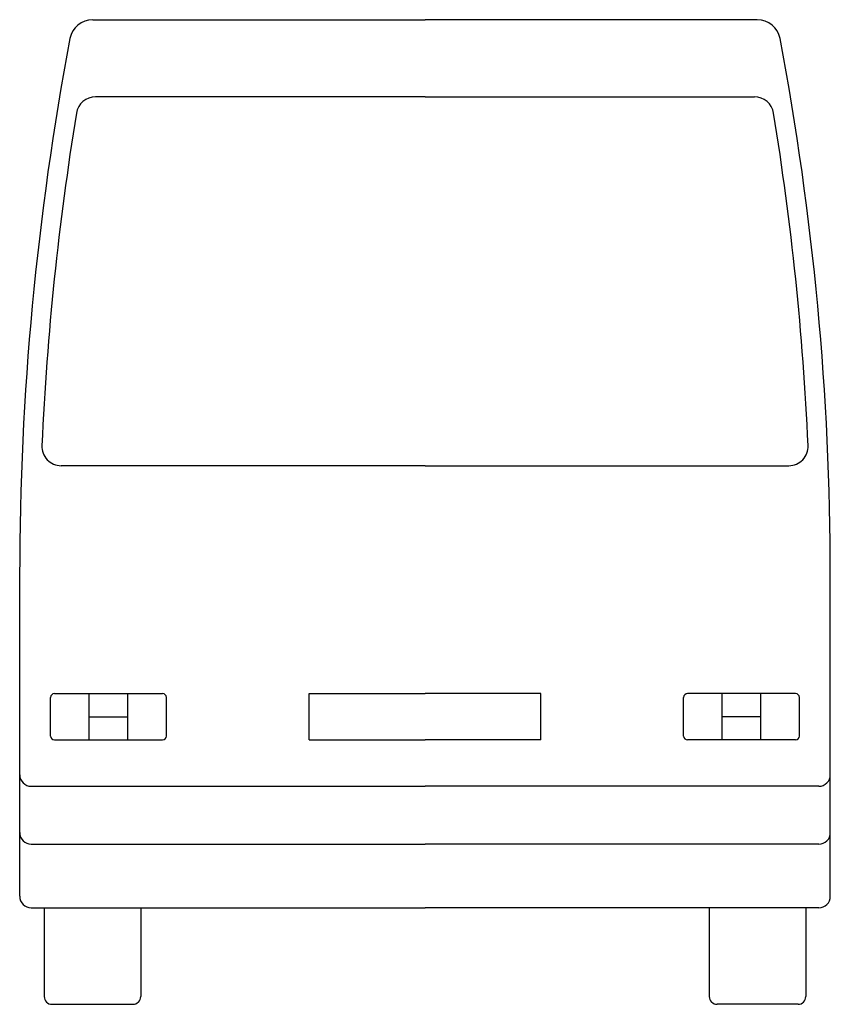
# Model space of a CAD drawing. Header units: millimetres. Extents: x 223.48 to 225.58, y 338.07 to 340.62.
import ezdxf

# ---------------------------------------------------------------- set-up
doc = ezdxf.new("R2010")
doc.units = ezdxf.units.MM
doc.layers.add('VEICOLI', color=7, linetype='Continuous')

msp = doc.modelspace()

# ---------------------------------------------------------------- linework, layer by layer
at = {"layer": 'VEICOLI'}
for p, q in [((223.6701, 340.6159), (224.5309, 340.6159)), ((225.3917, 340.6159), (224.5309, 340.6159)), ((224.5309, 340.4159), (223.6772, 340.4159)), ((224.5309, 340.4159), (225.3845, 340.4159)), ((224.5309, 339.4609), (223.5884, 339.4609)), ((224.5309, 339.4609), (225.4733, 339.4609)), ((223.4809, 338.3459), (223.4809, 339.1766)), ((225.5809, 338.3459), (225.5809, 339.1766)), ((223.5709, 338.8706), (223.8509, 338.8706)), ((223.6609, 338.7506), (223.6609, 338.8706)), ((223.7609, 338.7506), (223.7609, 338.8706)), ((224.2309, 338.8706), (224.5309, 338.8706)), ((224.2309, 338.7506), (224.2309, 338.8706)), ((224.8309, 338.8706), (224.5309, 338.8706)), ((224.8309, 338.7506), (224.8309, 338.8706)), ((225.4909, 338.8706), (225.2109, 338.8706)), ((225.3009, 338.7506), (225.3009, 338.8706)), ((225.4009, 338.7506), (225.4009, 338.8706)), ((223.5609, 338.7606), (223.5609, 338.8606)), ((223.8609, 338.7606), (223.8609, 338.8606)), ((225.2009, 338.7606), (225.2009, 338.8606)), ((225.5009, 338.7606), (225.5009, 338.8606)), ((223.6609, 338.8106), (223.7609, 338.8106)), ((225.4009, 338.8106), (225.3009, 338.8106)), ((223.5709, 338.7506), (223.8509, 338.7506)), ((224.2309, 338.7506), (224.5309, 338.7506)), ((224.8309, 338.7506), (224.5309, 338.7506)), ((225.4909, 338.7506), (225.2109, 338.7506)), ((223.5109, 338.6306), (224.5309, 338.6306)), ((225.5509, 338.6306), (224.5309, 338.6306)), ((223.5109, 338.4806), (224.5309, 338.4806)), ((225.5509, 338.4806), (224.5309, 338.4806)), ((223.5109, 338.3159), (224.5309, 338.3159)), ((223.5443, 338.3159), (223.5443, 338.0859)), ((223.7943, 338.3159), (223.7943, 338.0859)), ((225.5509, 338.3159), (224.5309, 338.3159)), ((225.2674, 338.3159), (225.2674, 338.0859)), ((225.5174, 338.3159), (225.5174, 338.0859)), ((223.5643, 338.0659), (223.7743, 338.0659)), ((225.4974, 338.0659), (225.2874, 338.0659))]:
    msp.add_line(p, q, dxfattribs=at)
for centre, radius, start, end in [((223.6701, 340.5559), 0.06, 90, 169.2965), ((225.3917, 340.5559), 0.06, 10.7035, 90), ((230.9672, 339.1766), 7.4864, 169.29647, 180), ((218.0945, 339.1766), 7.4864, 0, 10.70353), ((223.6772, 340.3659), 0.05, 90, 170.7345), ((225.3845, 340.3659), 0.05, 9.2655, 90), ((230.9672, 339.1766), 7.4364, 170.73448, 177.40612), ((218.0945, 339.1766), 7.4364, 2.59388, 9.26552), ((223.5884, 339.5109), 0.05, 177.4061, 270), ((225.4733, 339.5109), 0.05, 270, 2.5939), ((223.5709, 338.8606), 0.01, 90, 180), ((223.8509, 338.8606), 0.01, 0, 90), ((225.2109, 338.8606), 0.01, 90, 180), ((225.4909, 338.8606), 0.01, 0, 90), ((223.5709, 338.7606), 0.01, 180, 270), ((223.8509, 338.7606), 0.01, 270, 0), ((225.2109, 338.7606), 0.01, 180, 270), ((225.4909, 338.7606), 0.01, 270, 0), ((223.5109, 338.6606), 0.03, 180, 270), ((225.5509, 338.6606), 0.03, 270, 0), ((223.5109, 338.5106), 0.03, 180, 270), ((225.5509, 338.5106), 0.03, 270, 0), ((223.5109, 338.3459), 0.03, 180, 270), ((225.5509, 338.3459), 0.03, 270, 0), ((223.5643, 338.0859), 0.02, 180, 270), ((223.7743, 338.0859), 0.02, 270, 0), ((225.2874, 338.0859), 0.02, 180, 270), ((225.4974, 338.0859), 0.02, 270, 0)]:
    msp.add_arc(centre, radius, start, end, dxfattribs=at)

doc.saveas('drawing.dxf')
